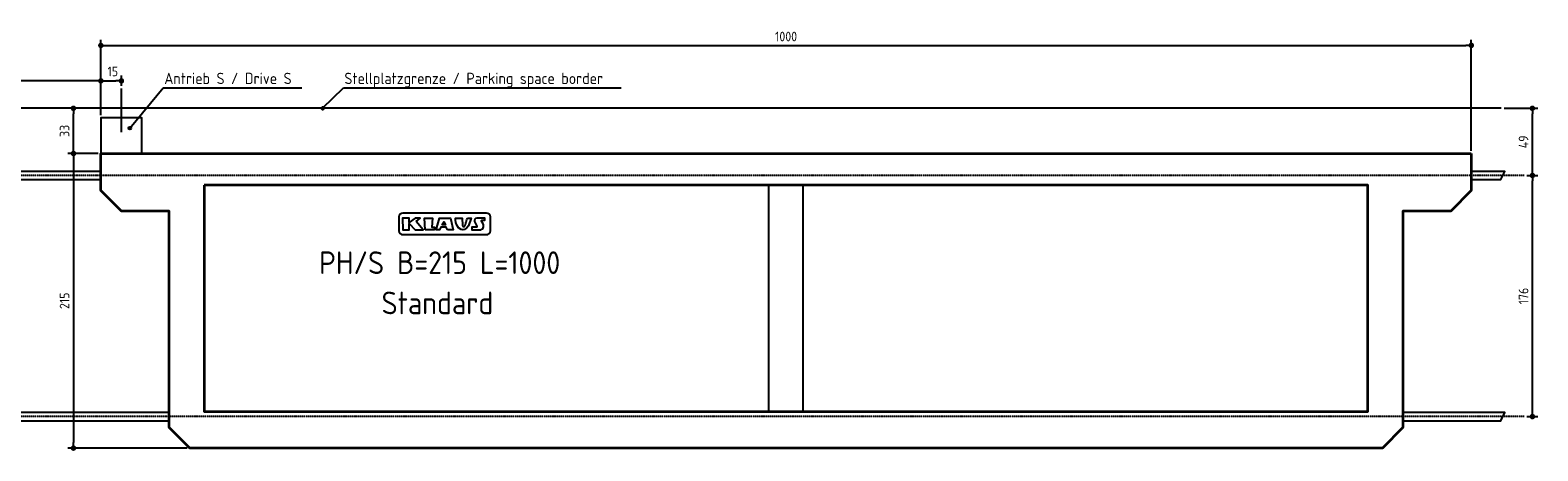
# Model space of a CAD drawing. Header units: millimetres. Extents: x -10168 to 10336, y -2500 to 570.
# Tile 2 of 2: x -666 to 10336, y -2500 to 570. Entities that reach past the tile are written whole.
import ezdxf

# ---------------------------------------------------------------- set-up
doc = ezdxf.new("R2010")
doc.units = ezdxf.units.MM
doc.linetypes.add('GEN7', pattern=[15, 10, -2.5, 0, -2.5])
for name, color, linetype in [('4', 3, 'Continuous'), ('5', 3, 'Continuous'), ('7', 4, 'GEN7')]:
    doc.layers.add(name, color=color, linetype=linetype)
doc.layers.add('Sichtbare Kanten(DIN)', color=7, linetype='Continuous', lineweight=35)
doc.styles.get("Standard").update_dxf_attribs({"font": 'ISOCP.SHX'})
doc.dimstyles.new('GEN-ISO$0', dxfattribs={"dimscale": 20, "dimtxt": 3.5, "dimasz": 2, "dimexe": 2, "dimexo": 1, "dimgap": 1.5, "dimtad": 1, "dimdec": 1, "dimlfac": 0.1, "dimdsep": 46, "dimtxsty": 'Standard', "dimblk": 'PUNKT', "dimcen": 2, "dimclrd": 256, "dimclre": 256, "dimclrt": 2, "dimadec": 0, "dimazin": 0, "dimtp": 0.1, "dimtm": 0.1, "dimtfac": 0.71, "dimtdec": 1, "dimtmove": 2, "dimatfit": 3, "dimldrblk": 'PUNKT', "dimfxl": 1, "dimtolj": 1, "dimarcsym": 0})

# ---------------------------------------------------------------- blocks, each defined once
blk = doc.blocks.new('PUNKT')
at = {"layer": '4', "color": 0, "linetype": 'ByBlock'}
blk.add_line((-0.5, 0), (-1, 0), dxfattribs=at)
at = {"layer": '4', "color": 0, "linetype": 'ByBlock', "const_width": 0.5}
blk.add_lwpolyline([(-0.25, 0, 1), (0.25, 0, 1)], format="xyb", close=True, dxfattribs=at)
blk = doc.blocks.new('*D10')
at = {"layer": '5', "lineweight": -2, "transparency": 16777216}
for p, q in [((10256, -490), (10336, -490)), ((10296, -2210), (10296, -530)), ((10256, -2250), (10336, -2250))]:
    blk.add_line(p, q, dxfattribs=at)
at = {"layer": 'DEFPOINTS', "color": 0, "transparency": 16777216}
for p in [(10236, -490), (10296, -490), (10236, -2250)]:
    blk.add_point(p, dxfattribs=at)
at = {"layer": '5', "lineweight": -2, "transparency": 16777216, "xscale": 40, "yscale": 40, "zscale": 40}
for p, rotation in [((10296, -490), 90), ((10296, -2250), 270)]:
    blk.add_blockref('PUNKT', p, dxfattribs=dict(at, rotation=rotation))
at = {"layer": '5', "color": 2, "transparency": 16777216, "insert": (10231, -1370), "char_height": 70, "attachment_point": 5, "rotation": 90}
blk.add_mtext('\\A1;176', dxfattribs=at)
blk = doc.blocks.new('*D11')
at = {"layer": '5', "lineweight": -2, "transparency": 16777216}
for p, q in [((-170, -330), (-390, -330)), ((-350, -370), (-350, -2440)), ((479, -2480), (-390, -2480))]:
    blk.add_line(p, q, dxfattribs=at)
at = {"layer": 'DEFPOINTS', "color": 0, "transparency": 16777216}
for p in [(-150, -330), (-350, -2480), (499, -2480)]:
    blk.add_point(p, dxfattribs=at)
at = {"layer": '5', "lineweight": -2, "transparency": 16777216, "xscale": 40, "yscale": 40, "zscale": 40}
for p, rotation in [((-350, -330), 90), ((-350, -2480), 270)]:
    blk.add_blockref('PUNKT', p, dxfattribs=dict(at, rotation=rotation))
at = {"layer": '5', "color": 2, "transparency": 16777216, "insert": (-415, -1405), "char_height": 70, "attachment_point": 5, "rotation": 90}
blk.add_mtext('\\A1;215', dxfattribs=at)
blk = doc.blocks.new('*D12')
at = {"layer": '5', "lineweight": -2, "transparency": 16777216}
for p, q in [((10089, 0), (10336, 0)), ((10296, -450), (10296, -40)), ((10256, -490), (10336, -490))]:
    blk.add_line(p, q, dxfattribs=at)
at = {"layer": 'DEFPOINTS', "color": 0, "transparency": 16777216}
for p in [(10069, 0), (10296, 0), (10236, -490)]:
    blk.add_point(p, dxfattribs=at)
at = {"layer": '5', "lineweight": -2, "transparency": 16777216, "xscale": 40, "yscale": 40, "zscale": 40}
for p, rotation in [((10296, 0), 90), ((10296, -490), 270)]:
    blk.add_blockref('PUNKT', p, dxfattribs=dict(at, rotation=rotation))
at = {"layer": '5', "color": 2, "transparency": 16777216, "insert": (10231, -245), "char_height": 70, "attachment_point": 5, "rotation": 90}
blk.add_mtext('\\A1;49', dxfattribs=at)
blk = doc.blocks.new('*D13')
at = {"layer": '5', "lineweight": -2, "transparency": 16777216}
for p, q in [((-20, 0), (-390, 0)), ((-350, -290), (-350, -40)), ((-170, -330), (-390, -330))]:
    blk.add_line(p, q, dxfattribs=at)
at = {"layer": 'DEFPOINTS', "color": 0, "transparency": 16777216}
for p in [(-350, 0), (0, 0), (-150, -330)]:
    blk.add_point(p, dxfattribs=at)
at = {"layer": '5', "lineweight": -2, "transparency": 16777216, "xscale": 40, "yscale": 40, "zscale": 40}
for p, rotation in [((-350, 0), 90), ((-350, -330), 270)]:
    blk.add_blockref('PUNKT', p, dxfattribs=dict(at, rotation=rotation))
at = {"layer": '5', "color": 2, "transparency": 16777216, "insert": (-415, -165), "char_height": 70, "attachment_point": 5, "rotation": 90}
blk.add_mtext('\\A1;33', dxfattribs=at)
blk = doc.blocks.new('*D14')
at = {"layer": '5', "lineweight": -2, "transparency": 16777216}
for p, q in [((-150, -50), (-150, 240)), ((0, 164), (0, 240)), ((-110, 200), (-40, 200))]:
    blk.add_line(p, q, dxfattribs=at)
at = {"layer": 'DEFPOINTS', "color": 0, "transparency": 16777216}
for p in [(0, 200), (0, 144), (-150, -70)]:
    blk.add_point(p, dxfattribs=at)
at = {"layer": '5', "lineweight": -2, "transparency": 16777216, "xscale": 40, "yscale": 40, "zscale": 40, "rotation": 180}
blk.add_blockref('PUNKT', (-150, 200), dxfattribs=at)
at = {"layer": '5', "lineweight": -2, "transparency": 16777216, "xscale": 40, "yscale": 40, "zscale": 40}
blk.add_blockref('PUNKT', (0, 200), dxfattribs=at)
at = {"layer": '5', "color": 2, "transparency": 16777216, "insert": (-63, 269), "char_height": 70, "attachment_point": 5}
blk.add_mtext('\\A1;15', dxfattribs=at)
blk = doc.blocks.new('*D15')
at = {"layer": '5', "lineweight": -2, "transparency": 16777216}
for p, q in [((-9850, -310), (-9850, 240)), ((-150, -50), (-150, 240)), ((-190, 200), (-9810, 200))]:
    blk.add_line(p, q, dxfattribs=at)
at = {"layer": 'DEFPOINTS', "color": 0, "transparency": 16777216}
for p in [(-9850, 200), (-150, -70), (-9850, -330)]:
    blk.add_point(p, dxfattribs=at)
at = {"layer": '5', "lineweight": -2, "transparency": 16777216, "xscale": 40, "yscale": 40, "zscale": 40, "rotation": 180}
blk.add_blockref('PUNKT', (-9850, 200), dxfattribs=at)
at = {"layer": '5', "lineweight": -2, "transparency": 16777216, "xscale": 40, "yscale": 40, "zscale": 40}
blk.add_blockref('PUNKT', (-150, 200), dxfattribs=at)
at = {"layer": '5', "color": 2, "transparency": 16777216, "insert": (-5000, 275), "char_height": 70, "attachment_point": 5}
blk.add_mtext('\\A1;970 Verschiebeweg / Travel path', dxfattribs=at)
blk = doc.blocks.new('*D16')
at = {"layer": '5', "lineweight": -2, "transparency": 16777216}
for p, q in [((-150, -50), (-150, 499)), ((-110, 459), (9810, 459)), ((9850, -310), (9850, 499))]:
    blk.add_line(p, q, dxfattribs=at)
at = {"layer": 'DEFPOINTS', "color": 0, "transparency": 16777216}
for p in [(9850, 459), (-150, -70), (9850, -330)]:
    blk.add_point(p, dxfattribs=at)
at = {"layer": '5', "lineweight": -2, "transparency": 16777216, "xscale": 40, "yscale": 40, "zscale": 40, "rotation": 180}
blk.add_blockref('PUNKT', (-150, 459), dxfattribs=at)
at = {"layer": '5', "lineweight": -2, "transparency": 16777216, "xscale": 40, "yscale": 40, "zscale": 40}
blk.add_blockref('PUNKT', (9850, 459), dxfattribs=at)
at = {"layer": '5', "color": 2, "transparency": 16777216, "insert": (4850, 524), "char_height": 70, "attachment_point": 5}
blk.add_mtext('\\A1;1000', dxfattribs=at)

msp = doc.modelspace()

# ---------------------------------------------------------------- hatches: boundary and pattern name
h = msp.add_hatch(color=256)
edge = h.paths.add_edge_path()
edge.add_arc((1468.337, 0), 10, 11.4591559, 224.986051)
edge.add_arc((1468.337, 0), 10, 224.986051, 371.4591559)
h = msp.add_hatch(color=256)
edge = h.paths.add_edge_path()
edge.add_arc((62.322, -144.466), 10, 11.4591559, 224.986051)
edge.add_arc((62.322, -144.466), 10, 224.986051, 371.4591559)

# ---------------------------------------------------------------- linework, layer by layer
for p, q in [((0, -174.614), (0, 143.502)), ((62.322, -144.466), (305.38, 148.853)), ((305.38, 148.853), (1316.565, 148.853)), ((1468.337, 0), (1619.532, 148.853)), ((1619.532, 148.853), (3646.804, 148.853)), ((10068.832, 0), (-10168.032, 0)), ((4725, -2211.819), (4725, -561.819)), ((4975, -2211.819), (4975, -561.819))]:
    msp.add_line(p, q)
for points in [[(-150, -330), (150, -330), (150, -70), (-150, -70)], [(2151.842, -826.436), (2180.134, -800.967), (2144.463, -800.967), (2100.329, -833.37), (2100.329, -800.967), (2051.727, -800.967), (2052.305, -886.608), (2100.329, -886.608), (2100.329, -840.892), (2144.335, -886.608), (2202.757, -886.608)], [(2216.161, -886.886), (2210.906, -800.967), (2269.702, -800.967), (2264.097, -866.344), (2284.93, -866.932), (2281.713, -886.886)], [(2378.502, -886.886), (2370.014, -866.344), (2330.662, -866.344), (2320.073, -886.886), (2296.518, -886.886), (2320.813, -800.967), (2401.916, -800.967), (2421.659, -886.886)], [(2337.117, -851.513), (2351.494, -828.166), (2364.011, -851.513)], [(2524.925, -800.967), (2553.163, -800.967), (2533.245, -857.077), (2518.545, -875.041), (2503.845, -883.786), (2491.684, -886.168), (2478.016, -885.124), (2460.053, -872.805), (2447.149, -852.623), (2441.203, -834.382), (2438.251, -816.859), (2436.715, -800.967), (2486.94, -800.967), (2489.227, -853.047), (2489.967, -857.864), (2490.412, -858.885), (2490.879, -859.851), (2491.299, -860.612), (2491.684, -861.2), (2492.046, -861.649), (2492.396, -861.992), (2492.746, -862.261), (2493.108, -862.488), (2493.491, -862.702), (2493.892, -862.905), (2494.306, -863.094), (2494.728, -863.266), (2495.154, -863.42), (2495.578, -863.551), (2495.995, -863.658), (2496.402, -863.737), (2496.792, -863.786), (2497.17, -863.809), (2497.536, -863.809), (2497.893, -863.789), (2498.245, -863.752), (2498.594, -863.703), (2498.942, -863.645), (2499.292, -863.582), (2499.646, -863.515), (2500.003, -863.443), (2500.359, -863.363), (2500.712, -863.273), (2501.059, -863.169), (2501.398, -863.048), (2501.727, -862.907), (2502.041, -862.744), (2502.341, -862.556), (2502.628, -862.346), (2502.904, -862.117), (2503.174, -861.872), (2503.441, -861.614), (2503.707, -861.346), (2503.976, -861.072), (2504.251, -860.794), (2504.537, -860.504), (2504.853, -860.145), (2505.218, -859.647), (2505.651, -858.942), (2506.174, -857.96), (2506.806, -856.633), (2507.568, -854.891), (2508.478, -852.665), (2509.56, -849.87), (2510.848, -846.358), (2512.378, -841.963), (2514.186, -836.519), (2516.308, -829.863), (2518.781, -821.829), (2521.641, -812.252)]]:
    msp.add_lwpolyline(points, close=True)
for points in [[(-149.644, -460), (-10066.102, -460), (-10096.102, -520), (-149.644, -520)], [(9850.356, -520), (10065.585, -520), (10095.585, -460), (9850.356, -460)], [(2489.967, -857.864), (2489.888, -857.681)], [(349.356, -2220), (-10066.102, -2220), (-10096.102, -2280), (349.356, -2280)], [(9351.356, -2280), (10065.585, -2280), (10095.585, -2220), (9351.356, -2220)]]:
    msp.add_lwpolyline(points)
for points in [[(2054.017, -922.111), (2663.382, -922.111, 0.414213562), (2692.182, -893.311), (2692.182, -793.237, 0.414213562), (2663.382, -764.437), (2054.017, -764.437, 0.414213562), (2025.217, -793.237), (2025.217, -893.311, 0.414213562)], [(2639.405, -844.247), (2627.906, -823.26, -0.569920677), (2631.852, -816.598), (2651.839, -816.598), (2652.915, -800.967), (2593.35, -800.967, 0.562128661), (2577.364, -827.242), (2594.5, -860.347, -0.562128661), (2590.504, -866.915), (2556.905, -866.915), (2557.505, -883.133), (2557.644, -886.886), (2614.148, -886.886, 0.569920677)]]:
    msp.add_lwpolyline(points, format="xyb", close=True)
for centre in [(1468.337, 0), (62.322, -144.466)]:
    msp.add_circle(centre, 10)
at = {"layer": '7'}
for p, q in [((10235.841, -490), (-10141.666, -490)), ((10235.841, -2250), (-10141.666, -2250))]:
    msp.add_line(p, q, dxfattribs=at)
at = {"layer": 'Sichtbare Kanten(DIN)'}
msp.add_lwpolyline([(9850, -330), (9850, -599.487), (9700, -749.487), (9351, -749.487), (9351, -2330), (9201, -2480), (499, -2480), (349, -2330), (349, -749.487), (0, -749.487), (-150, -599.487), (-150, -330)], close=True, dxfattribs=at)
msp.add_lwpolyline([(604, -561.819), (604, -2211.819), (9096, -2211.819), (9096, -561.819), (603.746, -561.819)], dxfattribs=at)

# ---------------------------------------------------------------- texts
for s, height, p in [('Antrieb S / Drive S', 82.5, (312.728, 177.045)), ('Stellplatzgrenze / Parking space border', 82.5, (1626.88, 177.045)), ('PH/S B=215 L=1000', 165, (1442.759, -1209.201)), ('Standard', 165, (1898.299, -1502.93))]:
    msp.add_text(s, height=height).set_placement(p)

# ---------------------------------------------------------------- dimensions: what is measured, and where the dimension line sits
at = {"layer": '5'}
dim = msp.add_linear_dim(base=(-9850, 200), p1=(-150, -70), p2=(-9850, -330), text='<> Verschiebeweg / Travel path', dimstyle='GEN-ISO$0', override={"dimdec": 2, "dimtdec": 0}, dxfattribs=at)
dim.commit()
dim.dimension.update_dxf_attribs({"geometry": '*D15', "text_midpoint": (-5000, 274.914)})
dim = msp.add_linear_dim(base=(9850, 459.497), p1=(-150, -70), p2=(9850, -330), dimstyle='GEN-ISO$0', override={"dimdec": 2, "dimtdec": 0}, dxfattribs=at)
dim.commit()
dim.dimension.update_dxf_attribs({"geometry": '*D16', "text_midpoint": (4850, 524.497)})
dim = msp.add_linear_dim(base=(0, 199.987), p1=(-150, -70), p2=(0, 143.502), dimstyle='GEN-ISO$0', override={"dimdec": 2, "dimtdec": 0}, dxfattribs=at)
dim.commit()
dim.dimension.update_dxf_attribs({"geometry": '*D14', "text_midpoint": (-63.272, 268.915), "dimtype": 160})
for base, p1, p2, picture, middle in [((-350, 0), (-150, -330), (0.356, 0), '*D13', (-415, -165)), ((10295.585, 0), (10235.841, -490), (10068.832, 0), '*D12', (10230.585, -245)), ((-350, -2480), (-150, -330), (499, -2480), '*D11', (-415.007, -1405)), ((10295.585, -490), (10235.841, -2250), (10235.841, -490), '*D10', (10230.585, -1370))]:
    dim = msp.add_linear_dim(base=base, p1=p1, p2=p2, angle=90, dimstyle='GEN-ISO$0', override={"dimdec": 2, "dimtdec": 0}, dxfattribs=at)
    dim.commit()
    dim.dimension.update_dxf_attribs({"geometry": picture, "text_midpoint": middle})

doc.saveas('drawing.dxf')
